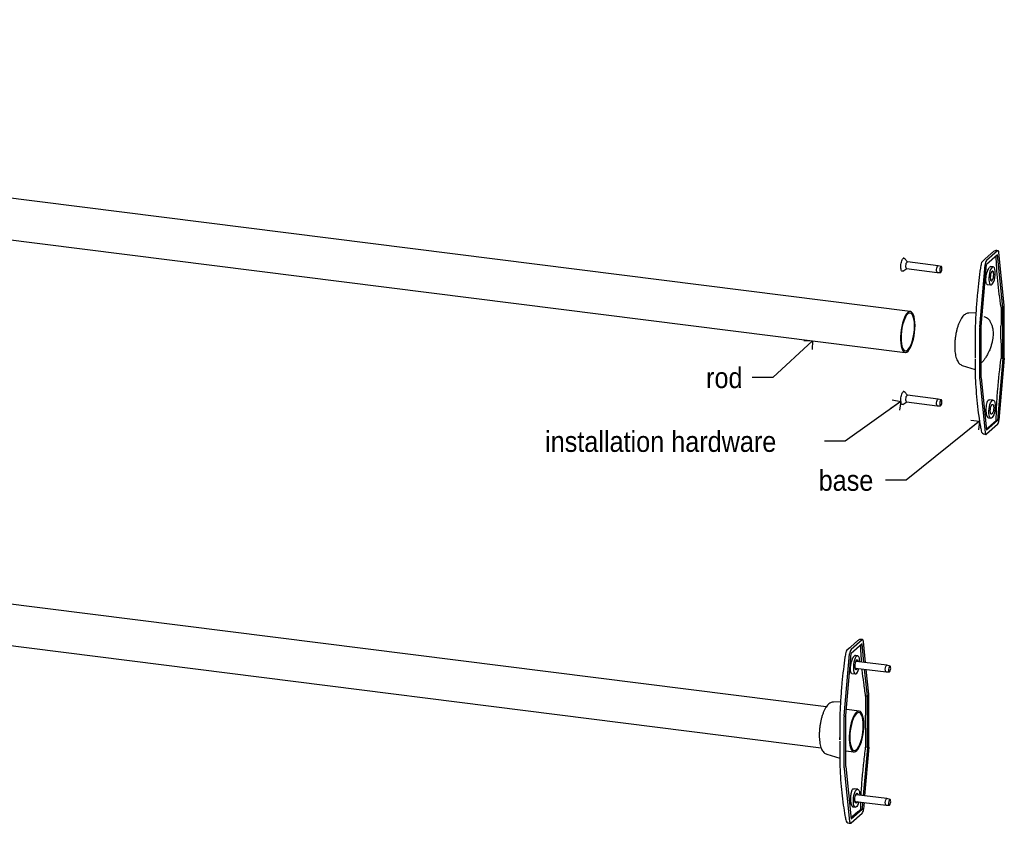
# Model space of a CAD drawing. Header units: inches. Extents: x 0 to 90, y 0 to 120.
# Tile 7 of 11: x 45 to 69, y 49 to 68. Entities that reach past the tile are written whole.
import ezdxf

# ---------------------------------------------------------------- set-up
doc = ezdxf.new("R2010")
doc.units = ezdxf.units.IN
doc.header["$MEASUREMENT"] = 0
doc.linetypes.add('SLD-Solid', pattern=[0])
doc.layers.add('NOTES', color=1, linetype='SLD-Solid')
doc.styles.add('SLDTEXTSTYLE1', font='GOTHIC.TTF', dxfattribs={"width": 0.913})
doc.styles.get("Standard").update_dxf_attribs({"font": 'GOTHIC.TTF'})
doc.dimstyles.new('SLDDIMSTYLE4', dxfattribs={"dimtxt": 0.18, "dimasz": 0.3, "dimexe": 0, "dimexo": 0.0625, "dimgap": 0, "dimtad": 0, "dimtih": 1, "dimtoh": 1, "dimdec": 0, "dimrnd": 1e-09, "dimzin": 0, "dimdsep": 46, "dimlunit": 5, "dimtxsty": 'Standard', "dimblk1": 'OPEN90', "dimblk2": 'OPEN90', "dimsah": 1, "dimcen": 0.09, "dimadec": 0, "dimazin": 0, "dimtfac": 0.3, "dimtdec": 0, "dimtofl": 0, "dimtmove": 0, "dimatfit": 3, "dimldrblk": 'OPEN90', "dimfxl": 0, "dimfrac": 2, "dimtolj": 1, "dimtzin": 0, "dimarcsym": 0})

# ---------------------------------------------------------------- blocks, each defined once
blk = doc.blocks.new('_Open90')
at = {"color": 0, "linetype": 'ByBlock', "lineweight": -2}
for p, q in [((0, 0), (-1, 0)), ((-0.5, 0.5), (0, 0)), ((0, 0), (-0.5, -0.5))]:
    blk.add_line(p, q, dxfattribs=at)

msp = doc.modelspace()

# ---------------------------------------------------------------- linework, layer by layer
at = {"color": 7, "linetype": 'SLD-Solid', "lineweight": 25}
for p, q in [((67.0148242, 61.4197333), (10.8899634, 68.4908011)), ((10.7654634, 67.502613), (66.8903242, 60.4315451)), ((66.8610267, 62.7134599), (66.8536293, 62.7124231)), ((68.9607282, 62.8151394), (68.8264816, 62.6967451)), ((69.1255154, 62.8882835), (68.8597266, 62.6538798)), ((69.1255154, 62.7940026), (68.8597266, 62.5595989)), ((69.1380154, 62.8932183), (69.1068035, 62.8971506)), ((69.2553111, 61.5202521), (69.1255154, 62.7940026)), ((69.2896163, 61.573315), (69.1598205, 62.8470655)), ((66.9485184, 62.6228224), (66.8748674, 62.7054585)), ((67.687941, 62.5296639), (66.9447014, 62.6233033)), ((67.7638853, 62.5099493), (67.6890943, 62.5294416)), ((68.6956257, 61.0494645), (68.8254214, 62.5521532)), ((68.7299308, 61.0569102), (68.8597266, 62.5595989)), ((68.8276771, 62.6966562), (68.7604941, 62.6366244)), ((68.9659582, 62.5070087), (68.9519813, 62.5059468)), ((69.020121, 62.5019238), (68.966138, 62.5087251)), ((66.836422, 62.4003076), (66.9282684, 62.462093)), ((66.9244514, 62.4625739), (67.667691, 62.3689345)), ((67.6688634, 62.3688638), (67.746152, 62.3691959)), ((68.8760145, 62.0766012), (68.965121, 62.0653749)), ((69.2553111, 61.5202521), (69.2131927, 61.5255585)), ((69.2553111, 60.2803248), (69.2553111, 61.5202521)), ((69.2906665, 60.3115053), (69.2906665, 61.5514325)), ((68.604268, 61.3903544), (68.4328983, 61.3819461)), ((68.7299308, 59.8169829), (68.7299308, 61.0569102)), ((68.6945755, 59.7858024), (68.6945755, 61.0257297)), ((69.0094008, 61.0009719), (69.0189626, 60.8843751)), ((69.0189626, 60.8843751), (69.0094008, 60.7600353)), ((68.585366, 60.6047917), (68.5838881, 60.4430363)), ((68.5858863, 60.6059632), (68.585366, 60.6047917)), ((68.5838881, 60.4430363), (68.585366, 60.2875242)), ((68.2734561, 60.1164135), (68.5869593, 60.0195451)), ((68.5856247, 60.2702376), (68.5880134, 59.82156)), ((69.2553111, 60.2803248), (69.1255154, 58.7776361)), ((69.2896163, 60.2877704), (69.1598205, 58.7850817)), ((69.2553111, 60.2803248), (69.2131927, 60.2856312)), ((68.6956257, 59.76392), (68.8254214, 58.4901695)), ((68.7299308, 59.8169829), (68.8597266, 58.5432324)), ((66.8610267, 59.4833962), (66.8536293, 59.4823594)), ((66.9485184, 59.3927586), (66.8748674, 59.4753947)), ((67.687941, 59.2996001), (66.9447014, 59.3932395)), ((66.836422, 59.1702438), (66.9282684, 59.2320292)), ((66.9244514, 59.2325101), (67.667691, 59.1388707)), ((67.6688634, 59.1388), (67.746152, 59.1391321)), ((67.7638853, 59.2798855), (67.6890943, 59.2993779)), ((69.020121, 59.2718601), (68.9310145, 59.2830864)), ((64.9775399, 51.841449), (10.2951828, 58.7307785)), ((69.1255154, 58.7776361), (68.8597266, 58.5432324)), ((69.1255154, 58.6833552), (68.8597266, 58.4489515)), ((69.026872, 58.7237729), (68.8926254, 58.6053785)), ((68.911138, 58.8421123), (68.965121, 58.8353111)), ((69.026872, 58.7237729), (69.0943035, 58.7815684)), ((69.1255154, 58.7776361), (69.0943035, 58.7815684)), ((68.8160146, 58.447949), (68.8472266, 58.4440167)), ((68.8567164, 58.5727725), (68.8926254, 58.6053785)), ((10.1706828, 57.7425903), (64.8537326, 50.8531736)), ((65.845369, 53.4665852), (65.5795801, 53.2321815)), ((65.857869, 53.4715199), (65.8266571, 53.4754523)), ((65.9315802, 52.9159866), (65.8796741, 53.4253672)), ((65.5475185, 53.2749604), (65.4803735, 53.2149367)), ((65.6805818, 53.3934411), (65.5463352, 53.2750468)), ((65.845369, 53.3723043), (65.5795801, 53.1379006)), ((65.8913515, 52.921055), (65.845369, 53.3723043)), ((65.4154792, 51.6277662), (65.545275, 53.1304549)), ((65.4497844, 51.6352118), (65.5795801, 53.1379006)), ((65.7399746, 53.0802255), (65.6860852, 53.0870149)), ((65.7084187, 52.9441024), (65.6980867, 52.9556949)), ((66.4478413, 52.8509439), (65.7046017, 52.9445833)), ((65.6752842, 52.7747055), (65.6881687, 52.783373)), ((65.6843517, 52.7838539), (66.4275913, 52.6902145)), ((65.9751647, 52.0985538), (65.9082062, 52.7556508)), ((66.0094699, 52.1516167), (65.948435, 52.7505825)), ((66.5237856, 52.8312293), (66.4489946, 52.8507216)), ((65.5958319, 52.6549075), (65.6849746, 52.6436766)), ((66.4287637, 52.6901437), (66.5060524, 52.6904758)), ((65.9751647, 52.0985538), (65.9330462, 52.1038602)), ((65.9751647, 50.8586265), (65.9751647, 52.0985538)), ((66.0105201, 50.8898069), (66.0105201, 52.1297342)), ((65.3251952, 51.9687087), (65.1527519, 51.9602478)), ((65.7747246, 51.7410132), (65.4777939, 51.778423)), ((65.414429, 50.3641041), (65.414429, 51.6040314)), ((65.4497844, 50.3952846), (65.4497844, 51.6352118)), ((65.3045111, 51.0109664), (65.3077209, 50.3998717)), ((65.9751647, 50.8586265), (65.8744929, 49.6931152)), ((66.0094699, 50.8660721), (65.9077925, 49.6889198)), ((65.9751647, 50.8586265), (65.9330462, 50.8639329)), ((64.9933097, 50.6947152), (65.3066808, 50.5978876)), ((65.4497844, 50.7780782), (65.6502246, 50.7528251)), ((65.4154792, 50.3422217), (65.545275, 49.0684711)), ((65.4497844, 50.3952846), (65.5795801, 49.121534)), ((65.7399746, 49.8501617), (65.6508368, 49.8613921)), ((65.7084187, 49.7140386), (65.6980867, 49.7256311)), ((66.4478413, 49.6208801), (65.7046017, 49.7145195)), ((66.5237856, 49.6011655), (66.4489946, 49.6206578)), ((65.6310849, 49.4204022), (65.6849746, 49.4136128)), ((65.6752842, 49.5446417), (65.6881687, 49.5533092)), ((65.6843517, 49.5537901), (66.4275913, 49.4601507)), ((65.8141571, 49.3598701), (65.8178568, 49.53697)), ((65.845369, 49.3559377), (65.8141571, 49.3598701)), ((65.8605412, 49.5315923), (65.845369, 49.3559377)), ((65.8938409, 49.5273969), (65.8796741, 49.3633834)), ((66.4287637, 49.4600799), (66.5060524, 49.460412)), ((65.57657, 49.1510741), (65.612479, 49.1836802)), ((65.845369, 49.3559377), (65.5795801, 49.121534)), ((65.845369, 49.2616568), (65.5795801, 49.0272531)), ((65.7467256, 49.3020746), (65.612479, 49.1836802)), ((65.5358682, 49.0262507), (65.5670801, 49.0223184))]:
    msp.add_line(p, q, dxfattribs=at)
at = {"color": 7, "linetype": 'SLD-Solid', "lineweight": 25, "flags": 128}
for points in [[(69.1598205, 62.8470655), (69.1579384, 62.8601914), (69.1551669, 62.8715018), (69.1515821, 62.8806865), (69.1472823, 62.8874936), (69.1423855, 62.8917363), (69.137026, 62.8932983), (69.1313507, 62.8921367), (69.1255154, 62.8882835)], [(66.9244514, 62.4625739), (66.9197006, 62.464563), (66.9114683, 62.4774507), (66.9067539, 62.5003083), (66.9062753, 62.529656), (66.9101052, 62.5610258), (66.9176607, 62.589642), (66.9277914, 62.6111481)], [(66.9277914, 62.6111481), (66.9389551, 62.6222699), (66.9447014, 62.6233033)], [(67.6688634, 62.3688638), (67.6629402, 62.3709237), (67.6547078, 62.3838113), (67.6499935, 62.4066689), (67.6495149, 62.4360166), (67.6533448, 62.4673864), (67.6609003, 62.4960027), (67.671031, 62.5175087)], [(67.671031, 62.5175087), (67.6821947, 62.5286305), (67.6890943, 62.5294416)], [(67.748052, 62.4994896), (67.739172, 62.4806386), (67.7325493, 62.4555552), (67.7291922, 62.4280582), (67.7296117, 62.4023337), (67.7337441, 62.382298), (67.7409601, 62.3710015), (67.7501612, 62.3701637), (67.7599466, 62.3799125), (67.7688267, 62.3987634), (67.7754493, 62.4238468), (67.7788065, 62.4513438), (67.7783869, 62.4770683), (67.7742546, 62.497104), (67.7670386, 62.5084006), (67.7578375, 62.5092383), (67.748052, 62.4994896)], [(69.0704027, 62.3522464), (69.0679591, 62.4016741), (69.0607816, 62.4436858), (69.0493214, 62.4756418), (69.0342985, 62.4955343), (69.0166569, 62.5021132), (68.9975049, 62.4949653), (68.9780461, 62.4745396), (68.9595031, 62.4421196), (68.943041, 62.3997423), (68.9296942, 62.3500704), (68.9203013, 62.2962251), (68.9154526, 62.2415896), (68.9154526, 62.1895968), (68.9203013, 62.1435138), (68.9296942, 62.1062359), (68.943041, 62.0801056), (68.9595031, 62.0667647), (68.9780461, 62.0670515), (68.9975049, 62.0809479), (69.0166569, 62.1075808), (69.0342985, 62.1452767), (69.0493214, 62.1916671), (69.0607816, 62.243837), (69.0679591, 62.2985085), (69.0704027, 62.3522464)], [(68.9501946, 62.2462328), (68.9527532, 62.2097941), (68.9601205, 62.1822635), (68.9714078, 62.1669615), (68.9852537, 62.1657338), (68.9999882, 62.1787284), (69.0138342, 62.2043781), (69.0251215, 62.239589), (69.0324888, 62.2801143), (69.0350474, 62.3210659), (69.0324888, 62.3575046), (69.0251215, 62.3850352), (69.0138342, 62.4003372), (68.9999882, 62.401565), (68.9852537, 62.3885703), (68.9714078, 62.3629207), (68.9601205, 62.3277097), (68.9527532, 62.2871844), (68.9501946, 62.2462328)], [(67.1286438, 61.080918), (67.1261112, 61.1580335), (67.1185863, 61.2284635), (67.1062855, 61.2901818), (67.0895627, 61.3414128), (67.0688989, 61.3806828), (67.0448888, 61.406862), (67.0182229, 61.4191973), (66.9896684, 61.4173339), (66.9600468, 61.4013253), (66.9302102, 61.371632), (66.901017, 61.3291084), (66.873307, 61.2749777), (66.8478774, 61.2107971), (66.8254597, 61.1384131), (66.8066989, 61.059908), (66.7921346, 60.9775402), (66.7821859, 60.8936793), (66.7771389, 60.8107378), (66.7771389, 60.7311018), (66.7821859, 60.6570623), (66.7921346, 60.5907493), (66.8066989, 60.5340705), (66.8254597, 60.4886564), (66.8478774, 60.4558134), (66.873307, 60.4364865), (66.901017, 60.4312317), (66.9302102, 60.4402), (66.9600468, 60.4631336), (66.9896684, 60.4993726), (67.0182229, 60.5478745), (67.0448888, 60.607244), (67.0688989, 60.6757731), (67.0895627, 60.7514905), (67.1062855, 60.8322178), (67.1185863, 60.9156326), (67.1261112, 60.9993354), (67.1286438, 61.080918)], [(67.1159159, 61.069693), (67.1134344, 61.1431418), (67.1060652, 61.2099819), (67.0940322, 61.2681823), (67.0777012, 61.3159748), (67.0575682, 61.3519071), (67.034245, 61.3748875), (67.0084404, 61.3842177), (66.9809382, 61.3796143), (66.9525742, 61.361217), (66.9242102, 61.3295849), (66.8967081, 61.2856791), (66.8709034, 61.2308337), (66.8475802, 61.1667151), (66.8274472, 61.0952716), (66.8111162, 61.0186738), (66.7990833, 60.9392493), (66.7917141, 60.8594112), (66.7892325, 60.7815854), (66.7917141, 60.7081366), (66.7990833, 60.6412965), (66.8111162, 60.5830961), (66.8274472, 60.5353036), (66.8475802, 60.4993713), (66.8709034, 60.4763909), (66.8967081, 60.4670607), (66.9242102, 60.4716641), (66.9525742, 60.4900614), (66.9809382, 60.5216935), (67.0084404, 60.5655993), (67.034245, 60.6204447), (67.0575682, 60.6845633), (67.0777012, 60.7560068), (67.0940322, 60.8326046), (67.1060652, 60.9120291), (67.1134344, 60.9918672), (67.1159159, 61.069693)], [(69.2092661, 60.9060895), (69.2097189, 60.9850755), (69.2101836, 61.0640598)], [(69.2101836, 60.7478881), (69.2097043, 60.8295071), (69.2092661, 60.9060895)], [(66.9244514, 59.2325101), (66.9197006, 59.2344993), (66.9114683, 59.2473869), (66.9067539, 59.2702445), (66.9062753, 59.2995922), (66.9101052, 59.330962), (66.9176607, 59.3595783), (66.9277914, 59.3810843)], [(66.9277914, 59.3810843), (66.9389551, 59.3922061), (66.9447014, 59.3932395)], [(67.6688634, 59.1388), (67.6629402, 59.1408599), (67.6547078, 59.1537475), (67.6499935, 59.1766051), (67.6495149, 59.2059528), (67.6533448, 59.2373227), (67.6609003, 59.2659389), (67.671031, 59.2874449)], [(67.671031, 59.2874449), (67.6821947, 59.2985667), (67.6890943, 59.2993779)], [(67.748052, 59.2694258), (67.739172, 59.2505748), (67.7325493, 59.2254915), (67.7291922, 59.1979944), (67.7296117, 59.1722699), (67.7337441, 59.1522343), (67.7409601, 59.1409377), (67.7501612, 59.1401), (67.7599466, 59.1498487), (67.7688267, 59.1686997), (67.7754493, 59.193783), (67.7788065, 59.22128), (67.7783869, 59.2470045), (67.7742546, 59.2670402), (67.7670386, 59.2783368), (67.7578375, 59.2791745), (67.748052, 59.2694258)], [(69.0704027, 59.1221826), (69.0679591, 59.0684448), (69.0607816, 59.0137733), (69.0493214, 58.9616033), (69.0342985, 58.9152129), (69.0166569, 58.877517), (68.9975049, 58.8508841), (68.9780461, 58.8369877), (68.9595031, 58.836701), (68.943041, 58.8500419), (68.9296942, 58.8761722), (68.9203013, 58.91345), (68.9154526, 58.9595331), (68.9154526, 59.0115258), (68.9203013, 59.0661613), (68.9296942, 59.1200066), (68.943041, 59.1696785), (68.9595031, 59.2120558), (68.9780461, 59.2444758), (68.9975049, 59.2649015), (69.0166569, 59.2720495), (69.0342985, 59.2654705), (69.0493214, 59.2455781), (69.0607816, 59.213622), (69.0679591, 59.1716103), (69.0704027, 59.1221826)], [(68.9501946, 59.016169), (68.9527532, 59.0571207), (68.9601205, 59.0976459), (68.9714078, 59.1328569), (68.9852537, 59.1585065), (68.9999882, 59.1715012), (69.0138342, 59.1702735), (69.0251215, 59.1549715), (69.0324888, 59.1274408), (69.0350474, 59.0910022), (69.0324888, 59.0500505), (69.0251215, 59.0095252), (69.0138342, 58.9743143), (68.9999882, 58.9486646), (68.9852537, 58.93567), (68.9714078, 58.9368977), (68.9601205, 58.9521997), (68.9527532, 58.9797303), (68.9501946, 59.016169)], [(68.8254214, 58.4901695), (68.8273036, 58.4770436), (68.8300751, 58.4657331), (68.8336599, 58.4565484), (68.8379596, 58.4497414), (68.8428564, 58.4454986), (68.848216, 58.4439366), (68.8538912, 58.4450982), (68.8597266, 58.4489515)], [(65.8796741, 53.4253672), (65.8777919, 53.4384931), (65.8750204, 53.4498035), (65.8714357, 53.4589882), (65.8671359, 53.4657952), (65.8622391, 53.470038), (65.8568795, 53.4716), (65.8512043, 53.4704384), (65.845369, 53.4665852)], [(65.7902563, 52.9305481), (65.7878126, 52.9799757), (65.7806352, 53.0219875), (65.769175, 53.0539435), (65.7541521, 53.073836), (65.7365104, 53.0804149), (65.7173585, 53.073267), (65.6978997, 53.0528413), (65.6793567, 53.0204212), (65.6628946, 52.9780439), (65.6495478, 52.9283721), (65.6401549, 52.8745268), (65.6353061, 52.8198913), (65.6353061, 52.7678985), (65.6401549, 52.7218155), (65.6495478, 52.6845376), (65.6628946, 52.6584073), (65.6793567, 52.6450664), (65.6978997, 52.6453532), (65.7173585, 52.6592496), (65.7365104, 52.6858825), (65.7541521, 52.7235784), (65.769175, 52.7699688), (65.7699967, 52.7730636)], [(65.7518808, 52.9386266), (65.7449751, 52.9633369), (65.7336878, 52.9786389), (65.7198418, 52.9798666), (65.7051073, 52.966872), (65.6912613, 52.9412223), (65.679974, 52.9060114), (65.6726068, 52.8654861), (65.6700481, 52.8245345)], [(65.6876918, 52.932428), (65.6988554, 52.9435498), (65.7046017, 52.9445833)], [(65.6700481, 52.8245345), (65.6726068, 52.7880958), (65.679974, 52.7605652), (65.6912613, 52.7452632), (65.7051073, 52.7440354), (65.7198418, 52.7570301), (65.7316308, 52.7778973)], [(65.6843517, 52.7838539), (65.6796009, 52.785843), (65.6713686, 52.7987307), (65.671222, 52.7991402)], [(66.4287637, 52.6901437), (66.4228405, 52.6922036), (66.4146082, 52.7050913), (66.4098938, 52.7279489), (66.4094152, 52.7572965), (66.4132452, 52.7886664), (66.4208006, 52.8172826), (66.4309313, 52.8387886)], [(66.4309313, 52.8387886), (66.442095, 52.8499104), (66.4489946, 52.8507216)], [(66.5079524, 52.8207695), (66.4990724, 52.8019185), (66.4924497, 52.7768352), (66.4890925, 52.7493382), (66.4895121, 52.7236137), (66.4936444, 52.703578), (66.5008604, 52.6922814), (66.5100615, 52.6914437), (66.519847, 52.7011924), (66.528727, 52.7200434), (66.5353497, 52.7451267), (66.5387068, 52.7726238), (66.5382873, 52.7983483), (66.5341549, 52.8183839), (66.5269389, 52.8296805), (66.5177378, 52.8305182), (66.5079524, 52.8207695)], [(65.8885441, 51.4021979), (65.8860115, 51.4793135), (65.8784866, 51.5497434), (65.8661858, 51.6114617), (65.849463, 51.6626928), (65.8287993, 51.7019628), (65.8047891, 51.728142), (65.7781232, 51.7404773), (65.7495688, 51.7386138), (65.7199472, 51.7226052), (65.6901106, 51.692912), (65.6609174, 51.6503883), (65.6332074, 51.5962576), (65.6077777, 51.5320771), (65.58536, 51.4596931), (65.5665992, 51.3811879), (65.5520349, 51.2988201), (65.5420862, 51.2149592), (65.5370393, 51.1320177), (65.5370393, 51.0523818), (65.5420862, 50.9783423), (65.5520349, 50.9120293), (65.5665992, 50.8553504), (65.58536, 50.8099363), (65.6077777, 50.7770934), (65.6332074, 50.7577665), (65.6609174, 50.7525116), (65.6901106, 50.76148), (65.7199472, 50.7844135), (65.7495688, 50.8206525), (65.7781232, 50.8691544), (65.8047891, 50.9285239), (65.8287993, 50.9970531), (65.849463, 51.0727704), (65.8661858, 51.1534977), (65.8784866, 51.2369126), (65.8860115, 51.3206153), (65.8885441, 51.4021979)], [(65.8758162, 51.390973), (65.8733347, 51.4644217), (65.8659655, 51.5312618), (65.8539326, 51.5894623), (65.8376015, 51.6372548), (65.8174686, 51.6731871), (65.7941454, 51.6961675), (65.7683407, 51.7054977), (65.7408385, 51.7008942), (65.7124746, 51.6824969), (65.6841106, 51.6508648), (65.6566084, 51.6069591), (65.6308037, 51.5521137), (65.6074806, 51.4879951), (65.5873476, 51.4165515), (65.5710165, 51.3399538), (65.5589836, 51.2605292), (65.5516144, 51.1806911), (65.5491329, 51.1028653), (65.5516144, 51.0294166), (65.5589836, 50.9625765), (65.5710165, 50.904376), (65.5873476, 50.8565835), (65.6074806, 50.8206512), (65.6308037, 50.7976708), (65.6566084, 50.7883406), (65.6841106, 50.7929441), (65.7124746, 50.8113414), (65.7408385, 50.8429735), (65.7683407, 50.8868792), (65.7941454, 50.9417246), (65.8174686, 51.0058432), (65.8376015, 51.0772868), (65.8539326, 51.1538845), (65.8659655, 51.2333091), (65.8733347, 51.3131472), (65.8758162, 51.390973)], [(65.9291197, 51.4843912), (65.9295724, 51.5633771), (65.9300372, 51.6423615)], [(65.9300372, 51.3261898), (65.9295579, 51.4078088), (65.9291197, 51.4843912)], [(65.7699967, 49.5429998), (65.769175, 49.539905), (65.7541521, 49.4935146), (65.7365104, 49.4558187), (65.7173585, 49.4291858), (65.6978997, 49.4152894), (65.6793567, 49.4150027), (65.6628946, 49.4283435), (65.6495478, 49.4544738), (65.6401549, 49.4917517), (65.6353061, 49.5378348), (65.6353061, 49.5898275), (65.6401549, 49.644463), (65.6495478, 49.6983083), (65.6628946, 49.7479802), (65.6793567, 49.7903575), (65.6978997, 49.8227775), (65.7173585, 49.8432032), (65.7365104, 49.8503511), (65.7541521, 49.8437722), (65.769175, 49.8238797), (65.7806352, 49.7919237), (65.7878126, 49.749912), (65.7902563, 49.7004843), (65.7902563, 49.7004843)], [(65.6700481, 49.5944707), (65.6726068, 49.6354223), (65.679974, 49.6759476), (65.6912613, 49.7111586), (65.7051073, 49.7368082), (65.7198418, 49.7498029), (65.7336878, 49.7485751), (65.7449751, 49.7332731), (65.7518808, 49.7085629)], [(65.6876918, 49.7023643), (65.6988554, 49.713486), (65.7046017, 49.7145195)], [(66.4287637, 49.4600799), (66.4228405, 49.4621398), (66.4146082, 49.4750275), (66.4098938, 49.4978851), (66.4094152, 49.5272328), (66.4132452, 49.5586026), (66.4208006, 49.5872188), (66.4309313, 49.6087249)], [(66.4309313, 49.6087249), (66.442095, 49.6198466), (66.4489946, 49.6206578)], [(66.5079524, 49.5907057), (66.4990724, 49.5718548), (66.4924497, 49.5467714), (66.4890925, 49.5192744), (66.4895121, 49.4935499), (66.4936444, 49.4735142), (66.5008604, 49.4622176), (66.5100615, 49.4613799), (66.519847, 49.4711286), (66.528727, 49.4899796), (66.5353497, 49.515063), (66.5387068, 49.54256), (66.5382873, 49.5682845), (66.5341549, 49.5883202), (66.5269389, 49.5996167), (66.5177378, 49.6004545), (66.5079524, 49.5907057)], [(65.7316308, 49.5478335), (65.7198418, 49.5269663), (65.7051073, 49.5139717), (65.6912613, 49.5151994), (65.679974, 49.5305014), (65.6726068, 49.558032), (65.6700481, 49.5944707)], [(65.6843517, 49.5537901), (65.6796009, 49.5557792), (65.6713686, 49.5686669), (65.6712221, 49.5690763)], [(65.545275, 49.0684711), (65.5471572, 49.0553452), (65.5499287, 49.0440348), (65.5535135, 49.0348501), (65.5578132, 49.0280431), (65.56271, 49.0238003), (65.5680696, 49.0222383), (65.5737448, 49.0233999), (65.5795801, 49.0272531)]]:
    msp.add_lwpolyline(points, dxfattribs=at)
at = {"color": 7, "linetype": 'SLD-Solid', "lineweight": 25}
for centre, radius, start, end in [((69.0943035, 62.7979349), 0.1, 82.81924422, 129.87052206), ((68.8285146, 62.5635312), 0.1, 133.02525263, 170.63271409), ((68.999945, 62.5499465), 0.1745375, 143.45325035, 179.27556977), ((68.6138409, 62.3313712), 0.3463794, 346.18791514, 359.4505733), ((69.0737541, 61.5519887), 0.2169131, 359.85310549, 5.64227898), ((68.971306, 61.0253757), 0.2767307, 175.00621117, 179.92671007), ((69.013936, 60.3118592), 0.2767307, 355.00621117, 359.92671007), ((68.6878123, 59.8222893), 0.1, 180.41013839, 182.91748299), ((68.9114879, 59.7852463), 0.2169131, 179.85310549, 185.64227898), ((68.6138409, 59.1013074), 0.3463794, 346.18791514, 359.4505733), ((68.985297, 58.7872885), 0.1745375, 323.45325035, 359.27556977), ((68.8285146, 58.5471647), 0.1, 190.78804675, 262.81924422), ((65.8141571, 53.3762366), 0.1, 82.81924422, 129.87052206), ((65.5483682, 53.1418329), 0.1, 133.02525263, 170.63271409), ((65.7197985, 53.1282481), 0.1745375, 143.45325035, 179.27556977), ((65.7936077, 52.1302903), 0.2169131, 359.85310549, 5.64227898), ((65.4076659, 51.6405183), 0.1, 177.55572367, 179.58912052), ((65.6911596, 51.6036774), 0.2767307, 175.00621117, 179.92671007), ((65.7337895, 50.8901609), 0.2767307, 355.00621117, 359.92671007), ((65.4076659, 50.400591), 0.1, 180.41013839, 182.91748299), ((65.6313414, 50.363548), 0.2169131, 179.85310549, 185.64227898), ((65.7051506, 49.3655902), 0.1745375, 323.45325035, 359.27556977), ((65.5483682, 49.1254664), 0.1, 190.78804675, 262.81924422)]:
    msp.add_arc(centre, radius, start, end, dxfattribs=at)
for centre in [(68.9179557, 62.2930563), (65.6378093, 52.871358)]:
    msp.add_ellipse(centre, major_axis=(0.0500848, 0.2153258), ratio=0.2947344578, start_param=0.2337119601, end_param=0.5500585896, dxfattribs=at)
for points, knots in [([(66.8276326, 62.6894585), (66.8349394, 62.6981177), (66.8495531, 62.7154361), (66.8665863, 62.7168806), (66.8731716, 62.7054544), (66.8744901, 62.7031667)], [0, 0, 0, 0, 0.4443771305, 0.888754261, 1, 1, 1, 1]), ([(66.8536293, 62.7124231), (66.8522811, 62.7123015), (66.8472157, 62.7118446), (66.838347, 62.7061523), (66.8316946, 62.6967796), (66.8284186, 62.692164)], [0, 0, 0, 0, 0.15545857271, 0.58411080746, 1, 1, 1, 1]), ([(69.0305518, 62.8745748), (69.013764, 62.8608337), (68.9898013, 62.8412196), (68.9679653, 62.8210103), (68.9614271, 62.8149591)], [0, 0, 0, 0, 0.7005759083, 1, 1, 1, 1]), ([(69.2131927, 61.5255585), (69.1835873, 61.7385239), (69.1391266, 62.0583511), (69.1038928, 62.4721883), (69.0981667, 62.6724369), (69.0954487, 62.7674863)], [0, 0, 0, 0, 0.5114702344, 0.7681158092, 1, 1, 1, 1]), ([(66.8366128, 62.4022313), (66.8352009, 62.4007191), (66.8264236, 62.3913181), (66.8108878, 62.3971556), (66.7941999, 62.4216592), (66.7846481, 62.4683972), (66.7836694, 62.5278463), (66.7914635, 62.5911364), (66.8066579, 62.6503174), (66.820641, 62.6764115), (66.8276326, 62.6894585)], [0, 0, 0, 0, 0.0266549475, 0.1657042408, 0.304753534, 0.4438028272, 0.5828521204, 0.7219014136, 0.8609507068, 1, 1, 1, 1]), ([(68.7318859, 62.5793759), (68.7252962, 62.5422705), (68.7014502, 62.4079975), (68.6713866, 62.1693364), (68.6359893, 61.8415167), (68.6077405, 61.4773937), (68.5918134, 61.2112153), (68.5871698, 61.0717345), (68.5869964, 61.0665268)], [0, 0, 0, 0, 0.07458639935, 0.26990553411, 0.47481911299, 0.72532149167, 0.9897444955, 1, 1, 1, 1]), ([(68.8761581, 62.0774205), (68.8704276, 62.0798909), (68.8584866, 62.0850388), (68.8477987, 62.1222513), (68.8437994, 62.177843), (68.8479947, 62.247182), (68.8602759, 62.3216341), (68.879814, 62.3923295), (68.9033652, 62.4496352), (68.9199493, 62.4735021), (68.9274778, 62.4843367)], [0, 0, 0, 0, 0.11892390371, 0.24781077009, 0.37716015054, 0.50647366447, 0.63554815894, 0.76439498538, 0.89304509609, 1, 1, 1, 1]), ([(69.2131927, 61.5255585), (69.212753, 61.4627811), (69.2116756, 61.3089581), (69.2107384, 61.1551164), (69.2101836, 61.0640598)], [0, 0, 0, 0, 0.40811428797, 1, 1, 1, 1]), ([(68.4323128, 61.3807043), (68.4218967, 61.3800396), (68.3969218, 61.3784456), (68.3602704, 61.3631454), (68.3227145, 61.3387303), (68.2867111, 61.3038149), (68.2515101, 61.2572167), (68.2180354, 61.1985881), (68.1876289, 61.1303279), (68.1611456, 61.0556), (68.1386253, 60.9759644), (68.1201232, 60.8926579), (68.1057535, 60.807001), (68.0957845, 60.7205311), (68.0906263, 60.6433873), (68.0900865, 60.5964528), (68.0898657, 60.577251)], [0, 0, 0, 0, 0.0411038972, 0.0985559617, 0.1595137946, 0.227985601, 0.3062321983, 0.390469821, 0.4733677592, 0.5541857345, 0.6335790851, 0.7121158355, 0.7901881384, 0.8680834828, 0.9460305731, 1, 1, 1, 1]), ([(68.7941466, 61.297561), (68.8083441, 61.2952933), (68.8387335, 61.2904395), (68.8905459, 61.2573988), (68.93849, 61.2018232), (68.9767071, 61.1259328), (68.9981371, 61.0613133), (69.0064408, 61.0168292), (69.0094008, 61.0009719)], [0, 0, 0, 0, 0.1507142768, 0.3226001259, 0.5776964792, 0.7402016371, 0.9073891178, 1, 1, 1, 1]), ([(68.5877193, 61.0629383), (68.5866629, 60.9180881), (68.5855737, 60.7687563), (68.5849085, 60.6193686), (68.5848885, 60.6148853)], [0, 0, 0, 0, 0.9699890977, 1, 1, 1, 1]), ([(68.0898657, 60.577251), (68.0899967, 60.5628292), (68.0903788, 60.520758), (68.0946843, 60.453959), (68.1045434, 60.3794998), (68.1198774, 60.3107156), (68.1407901, 60.250283), (68.1669267, 60.2003859), (68.1977255, 60.1618699), (68.2325157, 60.1327247), (68.2598803, 60.1218169), (68.2731051, 60.1165453)], [0, 0, 0, 0, 0.065559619, 0.1912494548, 0.3183939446, 0.4481528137, 0.5820635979, 0.7067052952, 0.8145548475, 0.9103780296, 1, 1, 1, 1]), ([(69.0094008, 60.7600353), (69.0049151, 60.7333422), (68.9950818, 60.6748268), (68.9701538, 60.5855796), (68.9327269, 60.481644), (68.8865883, 60.3838815), (68.8350559, 60.2968985), (68.787106, 60.2322491), (68.7516718, 60.1915539), (68.732837, 60.1775585), (68.7299308, 60.175399)], [0, 0, 0, 0, 0.1094030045, 0.2398285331, 0.3702858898, 0.5588155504, 0.6980169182, 0.8372142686, 0.9748821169, 1, 1, 1, 1]), ([(69.2101836, 60.7478881), (69.2106506, 60.6708494), (69.2115846, 60.516772), (69.2126566, 60.3626782), (69.2131927, 60.2856312)], [0, 0, 0, 0, 0.49999997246, 1, 1, 1, 1]), ([(69.0943035, 58.7815684), (69.0972445, 58.9073144), (69.1031269, 59.1588247), (69.1388829, 59.6611196), (69.1834435, 60.0356144), (69.2131927, 60.2856312)], [0, 0, 0, 0, 0.2494409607, 0.4989184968, 1, 1, 1, 1]), ([(68.5874408, 59.817304), (68.5928759, 59.7171368), (68.6041045, 59.5101958), (68.6321623, 59.2006187), (68.6679429, 58.9086878), (68.7002635, 58.6863722), (68.7249289, 58.565758), (68.732604, 58.5282265)], [0, 0, 0, 0, 0.2350291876, 0.4855602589, 0.7219226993, 0.9134708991, 1, 1, 1, 1]), ([(66.8366128, 59.1721676), (66.8352009, 59.1706553), (66.8264236, 59.1612543), (66.8108878, 59.1670918), (66.7941999, 59.1915954), (66.7846481, 59.2383335), (66.7836694, 59.2977825), (66.7914635, 59.3610726), (66.8066579, 59.4202536), (66.820641, 59.4463477), (66.8276326, 59.4593947)], [0, 0, 0, 0, 0.0266549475, 0.1657042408, 0.304753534, 0.4438028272, 0.5828521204, 0.7219014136, 0.8609507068, 1, 1, 1, 1]), ([(66.8276326, 59.4593947), (66.8349394, 59.4680539), (66.8495531, 59.4853723), (66.8665863, 59.4868168), (66.8731716, 59.4753906), (66.8744901, 59.4731029)], [0, 0, 0, 0, 0.4443771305, 0.888754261, 1, 1, 1, 1]), ([(66.8536293, 59.4823594), (66.8522811, 59.4822377), (66.8472157, 59.4817808), (66.838347, 59.4760885), (66.8316946, 59.4667158), (66.8284186, 59.4621002)], [0, 0, 0, 0, 0.1554585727, 0.5841108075, 1, 1, 1, 1]), ([(68.8995185, 59.2727334), (68.891837, 59.2626084), (68.8764757, 59.2423607), (68.8590558, 59.1855193), (68.8477167, 59.1165392), (68.8438203, 59.0408487), (68.8479931, 58.9678555), (68.8602614, 58.9052092), (68.8798734, 58.8620763), (68.8982076, 58.8422952), (68.9092583, 58.8435878), (68.9113177, 58.8438287)], [0, 0, 0, 0, 0.1209961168, 0.2419660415, 0.3635465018, 0.485563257, 0.6075461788, 0.7293036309, 0.8508463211, 0.9722034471, 1, 1, 1, 1]), ([(68.8995185, 59.2727334), (68.9094512, 59.2800961), (68.9201054, 59.2879937), (68.9301883, 59.2826303), (68.930871, 59.2822671)], [0, 0, 0, 0, 0.9322901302, 1, 1, 1, 1]), ([(65.7503992, 53.4528751), (65.7336167, 53.4391344), (65.709662, 53.4195214), (65.6878198, 53.3993123), (65.68128, 53.3932615)], [0, 0, 0, 0, 0.70059074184, 1, 1, 1, 1]), ([(65.8368365, 52.9279232), (65.8329603, 52.9719819), (65.8206336, 53.1120946), (65.817474, 53.2507429), (65.815308, 53.345793)], [0, 0, 0, 0, 0.3144511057, 1, 1, 1, 1]), ([(65.45103, 53.1578288), (65.4446231, 53.1209327), (65.4212231, 52.9861781), (65.3906049, 52.743115), (65.3557726, 52.4143838), (65.3284171, 52.0490562), (65.3127891, 51.7869542), (65.3079312, 51.6476584), (65.3077876, 51.6435424)], [0, 0, 0, 0, 0.0740471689, 0.2704405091, 0.4832443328, 0.7258664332, 0.9918998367, 1, 1, 1, 1]), ([(65.5958525, 52.6550638), (65.5947198, 52.6552161), (65.5919656, 52.6555865), (65.5879382, 52.6579125), (65.5837338, 52.6618223), (65.57992, 52.6672843), (65.5765044, 52.6741688), (65.573507, 52.6824174), (65.5709086, 52.6921037), (65.5687678, 52.7030637), (65.567095, 52.7151857), (65.5658901, 52.7283942), (65.56516, 52.7428002), (65.564862, 52.7631296), (65.5655674, 52.7851309), (65.5672839, 52.8082471), (65.5689798, 52.8249948), (65.5715421, 52.8455228), (65.5753443, 52.8699851), (65.581594, 52.9016772), (65.5883748, 52.9292123), (65.5950636, 52.9522287), (65.600467, 52.9689481), (65.6061809, 52.9848932), (65.6121534, 52.9999515), (65.6184434, 53.0142453), (65.6245809, 53.0267636), (65.6322989, 53.0409329), (65.6397889, 53.0528678), (65.6454381, 53.0601859), (65.6473313, 53.0626384)], [0, 0, 0, 0, 0.0222388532, 0.0540794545, 0.0862591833, 0.1189027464, 0.1506827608, 0.1826836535, 0.2150262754, 0.2478368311, 0.279613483, 0.3116107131, 0.3443040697, 0.3772381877, 0.4409371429, 0.4736229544, 0.5065503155, 0.5321441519, 0.5836509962, 0.6356328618, 0.6993342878, 0.7316693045, 0.7644773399, 0.796195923, 0.8281368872, 0.8604226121, 0.8931808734, 0.9196968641, 0.9730878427, 1, 1, 1, 1]), ([(65.6860732, 53.0869014), (65.6830814, 53.0870032), (65.6784921, 53.0871595), (65.6735538, 53.0850001), (65.6718349, 53.0842485)], [0, 0, 0, 0, 0.6519322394, 1, 1, 1, 1]), ([(65.9330462, 52.1038602), (65.9177681, 52.2103443), (65.8872034, 52.4233717), (65.8598509, 52.6431637), (65.850797, 52.7559343), (65.8502333, 52.7629547)], [0, 0, 0, 0, 0.4837977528, 0.9678642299, 1, 1, 1, 1]), ([(65.9330462, 52.1038602), (65.9326066, 52.0410828), (65.9315292, 51.8872598), (65.9305919, 51.7334181), (65.9300372, 51.6423615)], [0, 0, 0, 0, 0.408114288, 1, 1, 1, 1]), ([(65.1521664, 51.959006), (65.1417503, 51.9583412), (65.1167754, 51.9567473), (65.0801239, 51.9414471), (65.0425681, 51.917032), (65.0065647, 51.8821166), (64.9713637, 51.8355184), (64.937889, 51.7768898), (64.9074825, 51.7086296), (64.8809992, 51.6339017), (64.8584789, 51.5542661), (64.8399768, 51.4709596), (64.8256071, 51.3853027), (64.8156381, 51.2988328), (64.8104799, 51.221689), (64.8099401, 51.1747544), (64.8097193, 51.1555527)], [0, 0, 0, 0, 0.0411038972, 0.0985559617, 0.1595137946, 0.227985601, 0.3062321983, 0.390469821, 0.4733677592, 0.5541857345, 0.6335790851, 0.7121158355, 0.7901881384, 0.8680834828, 0.9460305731, 1, 1, 1, 1]), ([(65.307874, 51.6412112), (65.3065767, 51.4767212), (65.304999, 51.2766865), (65.3041053, 51.0765675), (65.3039465, 51.0410078)], [0, 0, 0, 0, 0.8223072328, 1, 1, 1, 1]), ([(65.9300372, 51.3261898), (65.9305042, 51.2491511), (65.9314381, 51.0950737), (65.9325102, 50.9409798), (65.9330462, 50.8639329)], [0, 0, 0, 0, 0.4999999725, 1, 1, 1, 1]), ([(64.8097193, 51.1555527), (64.8098503, 51.1411308), (64.8102324, 51.0990597), (64.8145379, 51.0322607), (64.824397, 50.9578015), (64.8397309, 50.8890173), (64.8606437, 50.8285847), (64.8867803, 50.7786876), (64.9175791, 50.7401716), (64.9523693, 50.7110264), (64.9797339, 50.7001185), (64.9929587, 50.694847)], [0, 0, 0, 0, 0.065559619, 0.1912494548, 0.3183939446, 0.4481528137, 0.5820635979, 0.7067052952, 0.8145548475, 0.9103780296, 1, 1, 1, 1]), ([(65.3036961, 51.0421009), (65.3036982, 51.0546536), (65.3037014, 51.0741569), (65.3040919, 51.0946648), (65.3042311, 51.1019734)], [0, 0, 0, 0, 0.64361987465, 1, 1, 1, 1]), ([(65.824446, 49.6994205), (65.824954, 49.7118115), (65.8306164, 49.8499032), (65.8505415, 50.1133406), (65.8862036, 50.4892405), (65.9174288, 50.7390093), (65.9330462, 50.8639329)], [0, 0, 0, 0, 0.03173984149, 0.35372584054, 0.67676155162, 1, 1, 1, 1]), ([(65.3083152, 50.3953986), (65.3141997, 50.2896465), (65.3259831, 50.0778821), (65.3537614, 49.7674198), (65.3890371, 49.4772382), (65.4209242, 49.2598963), (65.4447712, 49.1403334), (65.4514888, 49.1066531)], [0, 0, 0, 0, 0.2481470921, 0.4969047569, 0.7242554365, 0.9223240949, 1, 1, 1, 1]), ([(65.6193721, 49.8510351), (65.6179164, 49.8495145), (65.6115297, 49.8428429), (65.6040959, 49.8309648), (65.5963042, 49.8143939), (65.5899036, 49.7981626), (65.5842223, 49.7795042), (65.5799392, 49.7621127), (65.5761922, 49.7449178), (65.5729867, 49.7266563), (65.5703595, 49.7075341), (65.5687953, 49.6940089), (65.5669223, 49.6742878), (65.5656776, 49.6541495), (65.5650926, 49.6338159), (65.5649726, 49.6197513), (65.5652071, 49.5997379), (65.5661192, 49.5800455), (65.5677297, 49.5608752), (65.5691367, 49.5479216), (65.571557, 49.5299255), (65.5746447, 49.5129291), (65.5784028, 49.4971101), (65.5820042, 49.4840979), (65.5877016, 49.4672816), (65.5943098, 49.4530828), (65.6015481, 49.4413591), (65.6092426, 49.431563), (65.6175604, 49.4250269), (65.6253404, 49.4214587), (65.6290669, 49.4208578), (65.6311023, 49.4205296)], [0, 0, 0, 0, 0.02229474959, 0.09781958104, 0.12092688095, 0.16066141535, 0.21883978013, 0.24188011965, 0.26434036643, 0.31725272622, 0.34031655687, 0.36347466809, 0.38595933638, 0.43900535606, 0.46220948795, 0.48550985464, 0.50798736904, 0.56101826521, 0.58421730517, 0.60751289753, 0.62994888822, 0.68288179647, 0.7060378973, 0.72929033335, 0.76920838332, 0.82766713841, 0.85082295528, 0.89067994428, 0.94904957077, 0.97217024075, 1, 1, 1, 1]), ([(65.6193721, 49.8510351), (65.6211343, 49.8523563), (65.628866, 49.8581534), (65.6387783, 49.8613118), (65.647533, 49.8619231), (65.6500959, 49.8613271), (65.6508054, 49.8611621)], [0, 0, 0, 0, 0.1717983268, 0.7537756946, 0.9318353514, 1, 1, 1, 1]), ([(65.7467256, 49.3020746), (65.7577643, 49.3117326), (65.7798427, 49.3310494), (65.8027186, 49.3502629), (65.8141571, 49.3598701)], [0, 0, 0, 0, 0.499978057, 1, 1, 1, 1])]:
    msp.add_open_spline(points, degree=3, knots=knots, dxfattribs=at)

# ---------------------------------------------------------------- texts
at = {"layer": 'NOTES', "char_height": 0.5, "attachment_point": 1, "style": 'SLDTEXTSTYLE1'}
for s, insert in [('rod', (62.0687309, 60.0663788)), ('installation hardware', (58.170641, 58.520207)), ('base', (64.7954681, 57.5788394))]:
    msp.add_mtext(s, dxfattribs=dict(at, insert=insert))

# ---------------------------------------------------------------- leaders
at = {"layer": 'NOTES'}
for points in [[(64.6480776, 60.7140417), (63.6823161, 59.8214513), (63.1823161, 59.8214513)], [(66.7857336, 59.2441418), (65.4388782, 58.2764195), (64.9388782, 58.2764195)], [(68.6896595, 58.7652756), (66.9162703, 57.3319483), (66.4162703, 57.3319483)]]:
    msp.add_leader(points, dimstyle='SLDDIMSTYLE4', dxfattribs=at)

doc.saveas('drawing.dxf')
